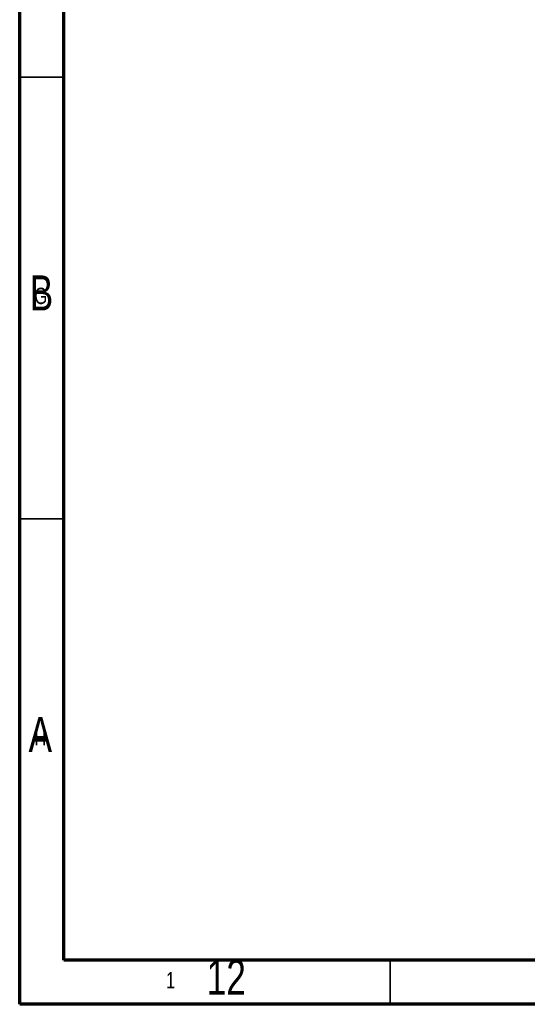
# Model space of a CAD drawing. Header units: millimetres. Extents: x 5 to 592, y 5 to 415.
# Tile 1 of 39: x 5 to 63, y 5 to 117. Entities that reach past the tile are written whole.
import ezdxf

# ---------------------------------------------------------------- set-up
doc = ezdxf.new("R2010")
doc.units = ezdxf.units.MM
doc.layers.add('NOTES', color=6, linetype='Continuous')
doc.styles.add('SLDTEXTSTYLE0', font='TXT', dxfattribs={"width": 0.75})

msp = doc.modelspace()

# ---------------------------------------------------------------- linework, layer by layer
at = {"color": 7, "linetype": 'Continuous', "lineweight": 18}
for p, q in [((5, 415), (5, 5)), ((10, 410), (10, 10)), ((5, 110), (10, 110)), ((10, 60), (5, 60)), ((10, 10), (584, 10)), ((47, 5), (47, 10)), ((5, 5), (589, 5))]:
    msp.add_line(p, q, dxfattribs=at)
at = {"color": 7, "linetype": 'Continuous', "lineweight": 70}
for p, q in [((5, 5), (5, 415)), ((10, 10), (10, 410)), ((584, 10), (10, 10)), ((589, 5), (5, 5))]:
    msp.add_line(p, q, dxfattribs=at)
at = {"color": 7, "linetype": 'Continuous', "lineweight": 35}
for p, q in [((10, 110), (5, 110)), ((10, 60), (5, 60)), ((47, 10), (47, 5))]:
    msp.add_line(p, q, dxfattribs=at)

# ---------------------------------------------------------------- texts
at = {"layer": 'NOTES', "color": 211, "style": 'SLDTEXTSTYLE0'}
for s, insert, char_height, attachment_point in [('B', (7.4706, 87.5602), 3.9688, 2), ('G', (6.6667, 86.168), 1.8521, 1), ('A', (7.3397, 37.5602), 3.9688, 2), ('H', (6.6667, 36.168), 1.8521, 1), ('12', (28.4201, 10.0602), 3.96875, 2), ('1', (21.5833, 8.668), 1.8521, 1)]:
    msp.add_mtext(s, dxfattribs=dict(at, insert=insert, char_height=char_height, attachment_point=attachment_point))

doc.saveas('drawing.dxf')
